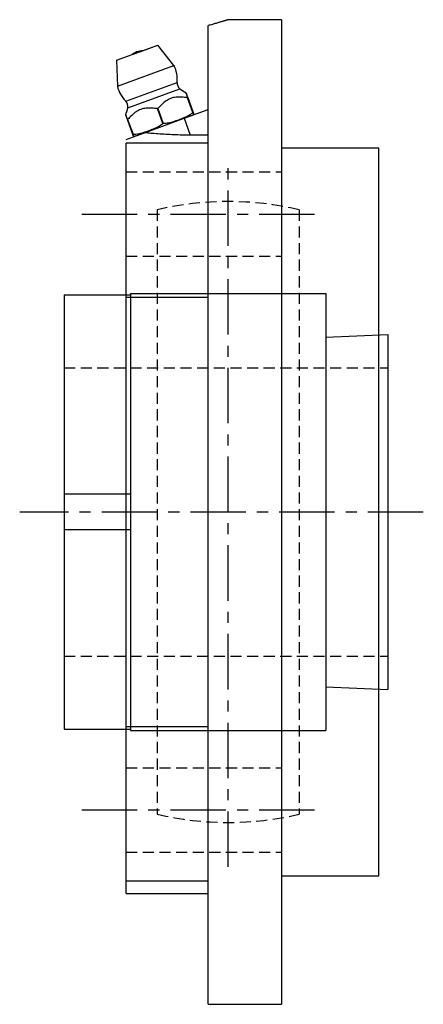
# Model space of a CAD drawing. Extents: x -121 to 264, y -121 to 264.
# Tile 2 of 11: x 173 to 264, y -111 to 111. Entities that reach past the tile are written whole.
import ezdxf

# ---------------------------------------------------------------- set-up
doc = ezdxf.new("R2010")
doc.units = 0
doc.header["$LTSCALE"] = 10
doc.linetypes.add('CENTER', pattern=[2, 1.25, -0.25, 0.25, -0.25])
doc.linetypes.add('HIDDEN', pattern=[0.375, 0.25, -0.125])
doc.layers.get('0').update_dxf_attribs({"linetype": 'CONTINUOUS'})
doc.layers.add('CENTER', color=1, linetype='CENTER')
doc.layers.add('HIDDEN', color=3, linetype='HIDDEN')

msp = doc.modelspace()

# ---------------------------------------------------------------- linework, layer by layer
for p, q in [((215.8, -111), (215.8, 109.66)), ((232.3, 111), (220.3, 111)), ((232.3, 111), (232.3, -111)), ((195.15, 101.86), (204.45, 105.25)), ((200.38, 103.77), (204.45, 105.25)), ((208.09, 100.64), (204.45, 105.25)), ((199.13, 103.31), (199.32, 103.38)), ((199.51, 103.45), (199.61, 103.49)), ((199.67, 103.73), (199.79, 103.77)), ((199.79, 103.77), (199.67, 103.73)), ((200.09, 103.66), (200.28, 103.73)), ((195.15, 101.86), (195.33, 95.99)), ((195.33, 95.99), (208.09, 100.64)), ((207.92, 100.58), (208.09, 100.64)), ((197.21, 92.65), (208.8, 96.87)), ((208.56, 96.78), (208.8, 96.87)), ((197.68, 91.12), (209.43, 95.4)), ((209.18, 95.31), (209.43, 95.4)), ((212.37, 90.08), (211.15, 93.41)), ((211.19, 93.43), (212.41, 90.1)), ((204.35, 90.94), (204.44, 90.97)), ((205.57, 87.61), (204.35, 90.94)), ((204.44, 90.97), (205.65, 87.63)), ((210.39, 88.77), (215.8, 90.73)), ((211.68, 89.23), (211.68, 89.23)), ((211.68, 89.23), (211.68, 89.23)), ((197.6, 88.48), (197.64, 88.49)), ((198.81, 85.14), (197.6, 88.48)), ((197.64, 88.49), (198.85, 85.16)), ((201.44, 85.51), (210.39, 88.77)), ((210.39, 88.77), (211.77, 84.97)), ((197.3, 84), (201.44, 85.51)), ((215.8, 84.97), (211.77, 84.97)), ((215.8, 83.18), (197.3, 83.18)), ((197.3, -86), (197.3, 83.18)), ((254.3, 82), (232.3, 82)), ((254.3, -82), (254.3, 82)), ((183.3, 49), (198.3, 49)), ((183.3, 49), (183.3, -49)), ((198.3, 49.25), (198.3, -49.25)), ((198.3, 49.25), (242.3, 49.25)), ((242.3, 49.25), (242.3, -49.25)), ((197.3, 48.44), (215.8, 48.44)), ((242.3, 39.42), (256.3, 40)), ((256.3, 40), (256.3, -40)), ((198.3, 4), (183.3, 4)), ((198.3, -4), (183.3, -4)), ((242.3, -39.42), (256.3, -40)), ((215.8, -48.44), (197.3, -48.44)), ((183.3, -49), (198.3, -49)), ((198.3, -49.25), (242.3, -49.25)), ((232.3, -82), (254.3, -82)), ((197.3, -83.18), (215.8, -83.18)), ((197.3, -86), (215.8, -86)), ((215.8, -111), (232.3, -111))]:
    msp.add_line(p, q)
for points in [[(220.3, 111), (220.3, 111), (220.29, 111), (220.27, 110.99), (220.25, 110.98), (220.22, 110.97), (220.18, 110.96), (220.13, 110.95), (220.08, 110.93), (220.03, 110.91), (219.96, 110.89), (219.89, 110.87), (219.81, 110.85), (219.72, 110.82), (219.63, 110.79), (219.53, 110.76), (219.42, 110.73), (219.3, 110.69), (219.18, 110.65), (219.05, 110.61), (218.91, 110.57), (218.77, 110.53), (218.62, 110.48), (218.46, 110.43), (218.3, 110.38), (218.12, 110.33), (217.95, 110.28), (217.76, 110.23), (217.57, 110.17), (217.37, 110.11), (217.17, 110.05), (216.95, 109.99), (216.74, 109.93), (216.51, 109.86), (216.28, 109.8), (216.04, 109.73), (215.8, 109.66)], [(211.15, 93.41), (210.82, 93.45), (210.49, 93.49), (210.17, 93.52), (209.84, 93.54), (209.52, 93.56), (209.2, 93.56), (208.89, 93.55), (208.58, 93.52), (208.28, 93.48), (207.98, 93.42), (207.69, 93.35), (207.41, 93.25), (207.13, 93.14), (206.86, 93.01), (206.59, 92.86), (206.33, 92.7), (206.08, 92.52), (205.83, 92.33), (205.59, 92.12), (205.35, 91.91), (205.12, 91.68), (204.89, 91.45), (204.67, 91.21), (204.44, 90.97)], [(211.19, 93.43), (211.14, 93.57), (211.09, 93.71), (211.04, 93.84), (211, 93.96), (210.96, 94.08), (210.92, 94.18), (210.89, 94.27), (210.86, 94.35), (210.84, 94.41), (210.82, 94.45), (210.81, 94.48), (210.81, 94.49), (210.81, 94.48), (210.82, 94.45), (210.84, 94.41), (210.86, 94.35), (210.89, 94.27), (210.92, 94.18), (210.96, 94.08), (211, 93.96), (211.04, 93.84), (211.09, 93.71), (211.14, 93.57), (211.19, 93.43)], [(204.35, 90.94), (204.02, 90.98), (203.69, 91.01), (203.37, 91.04), (203.05, 91.07), (202.72, 91.08), (202.41, 91.08), (202.09, 91.07), (201.78, 91.05), (201.48, 91), (201.18, 90.95), (200.89, 90.87), (200.61, 90.78), (200.33, 90.67), (200.06, 90.54), (199.79, 90.39), (199.53, 90.23), (199.28, 90.05), (199.03, 89.85), (198.79, 89.65), (198.56, 89.43), (198.32, 89.21), (198.09, 88.97), (197.87, 88.73), (197.64, 88.49)], [(197.6, 88.48), (197.55, 88.62), (197.5, 88.76), (197.45, 88.89), (197.4, 89.01), (197.36, 89.13), (197.32, 89.23), (197.29, 89.32), (197.26, 89.4), (197.24, 89.46), (197.22, 89.5), (197.21, 89.53), (197.21, 89.54), (197.21, 89.53), (197.22, 89.5), (197.24, 89.46), (197.26, 89.4), (197.29, 89.32), (197.32, 89.23), (197.36, 89.13), (197.4, 89.01), (197.45, 88.89), (197.5, 88.76), (197.55, 88.62), (197.6, 88.48)], [(205.65, 87.63), (205.95, 87.65), (206.25, 87.68), (206.55, 87.72), (206.85, 87.77), (207.15, 87.83), (207.45, 87.9), (207.75, 87.98), (208.04, 88.07), (208.33, 88.16), (208.61, 88.25), (208.89, 88.35), (209.16, 88.44), (209.43, 88.54), (209.7, 88.65), (209.98, 88.76), (210.26, 88.87), (210.53, 89), (210.81, 89.13), (211.09, 89.27), (211.36, 89.41), (211.62, 89.57), (211.88, 89.73), (212.13, 89.9), (212.37, 90.08)], [(212.41, 90.1), (212.44, 90.01), (212.46, 89.94), (212.48, 89.88), (212.5, 89.83), (212.52, 89.79), (212.53, 89.75), (212.54, 89.73), (212.55, 89.71), (212.55, 89.7), (212.56, 89.69), (212.56, 89.68), (212.56, 89.68), (212.56, 89.68), (212.56, 89.69), (212.55, 89.7), (212.55, 89.71), (212.54, 89.73), (212.53, 89.75), (212.52, 89.79), (212.5, 89.83), (212.48, 89.88), (212.46, 89.94), (212.44, 90.01), (212.41, 90.1)], [(198.85, 85.16), (199.15, 85.17), (199.45, 85.2), (199.75, 85.24), (200.05, 85.29), (200.36, 85.36), (200.65, 85.43), (200.95, 85.51), (201.24, 85.59), (201.53, 85.68), (201.82, 85.77), (202.09, 85.87), (202.36, 85.96), (202.63, 86.06), (202.9, 86.17), (203.18, 86.28), (203.46, 86.4), (203.74, 86.52), (204.01, 86.65), (204.29, 86.79), (204.56, 86.94), (204.82, 87.09), (205.08, 87.25), (205.33, 87.43), (205.57, 87.61)], [(198.81, 85.14), (198.84, 85.06), (198.87, 84.99), (198.89, 84.93), (198.91, 84.88), (198.92, 84.83), (198.94, 84.8), (198.94, 84.77), (198.95, 84.75), (198.96, 84.74), (198.96, 84.73), (198.96, 84.73), (198.96, 84.73), (198.96, 84.73), (198.96, 84.73), (198.96, 84.74), (198.95, 84.75), (198.94, 84.77), (198.94, 84.8), (198.92, 84.83), (198.91, 84.88), (198.89, 84.93), (198.87, 84.99), (198.84, 85.06), (198.81, 85.14)], [(211.77, 84.97), (211.32, 84.97), (210.86, 84.98), (210.39, 84.98), (209.93, 84.99), (209.46, 85), (208.99, 85.01), (208.52, 85.03), (208.05, 85.04), (207.59, 85.06), (207.13, 85.08), (206.67, 85.11), (206.22, 85.13), (205.77, 85.16), (205.33, 85.18), (204.9, 85.21), (204.47, 85.24), (204.06, 85.27), (203.65, 85.31), (203.25, 85.34), (202.86, 85.37), (202.49, 85.41), (202.13, 85.44), (201.78, 85.47), (201.44, 85.51)]]:
    msp.add_lwpolyline(points)
for centre, radius, start, end in [((200.79, 100.66), 3.27, 110.0223, 130.6591), ((200.79, 100.66), 3.27, 108.9463, 110.0223), ((200.91, 100.7), 3.27, 110.0223, 111.0982), ((200.91, 100.7), 3.27, 89.3854, 110.0223), ((202.03, 97.56), 6.8, 354.2217, 26.967), ((201.96, 97.53), 6.8, 193.0775, 225.8228), ((210.44, 96.71), 1.65, 174.2217, 232.1587), ((216.93, 105.24), 12.37, 232.6757, 240.3414), ((196.06, 91.47), 1.65, 347.8858, 45.8228), ((185.6, 93.83), 12.37, 339.7323, 347.3688), ((210.27, 93.1), 4.12, 290, 290.0223), ((210.27, 93.1), 4.12, 290.0223, 303.814), ((198.52, 88.82), 4.12, 276.2319, 287.2168)]:
    msp.add_arc(centre, radius, start, end)
at = {"layer": 'CENTER'}
for p, q in [((220.3, -80), (220.3, 80)), ((187.3, 67.18), (242.3, 67.18)), ((264.3, 0), (173.3, 0)), ((187.3, -67.18), (242.3, -67.18))]:
    msp.add_line(p, q, dxfattribs=at)
at = {"layer": 'HIDDEN'}
for p, q in [((197.3, 76.68), (232.3, 76.68)), ((204.3, 68.15), (204.3, -68.15)), ((236.3, 68.15), (236.3, -68.15)), ((197.3, 57.68), (232.3, 57.68)), ((183.3, 32.5), (256.3, 32.5)), ((183.3, -32.5), (256.3, -32.5)), ((197.3, -57.68), (232.3, -57.68)), ((197.3, -76.68), (232.3, -76.68))]:
    msp.add_line(p, q, dxfattribs=at)
for start, end in [(76.787, 103.213), (256.787, 283.213)]:
    msp.add_arc((220.3, 0), 70, start, end, dxfattribs=at)

doc.saveas('drawing.dxf')
